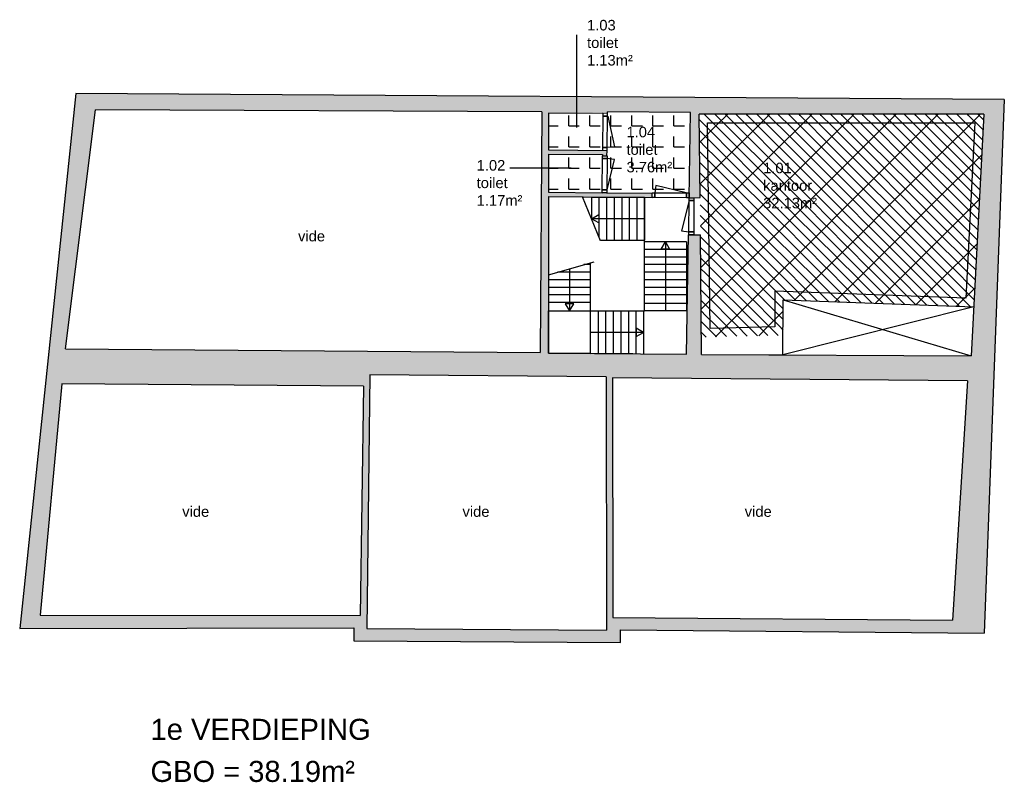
# Model space of a CAD drawing. Extents: x -9.8 to 13.6, y -6.8 to 11.3.
import ezdxf
from ezdxf.enums import TextEntityAlignment as Align

# ---------------------------------------------------------------- set-up
doc = ezdxf.new("R2010")
doc.units = 0
doc.linetypes.add('STRICHPUNKT', pattern=[25.4, 12.7, -6.35, 0, -6.35])
doc.linetypes.add('VERDECKT', pattern=[9.525, 6.35, -3.175])
for name, color, linetype in [('XR$1$STANDARD', 7, 'CONTINUOUS'), ('XR$2$STANDARD', 7, 'CONTINUOUS'), ('XR$3$STANDARD', 7, 'CONTINUOUS'), ('XR$4$STANDARD', 7, 'CONTINUOUS')]:
    doc.layers.add(name, color=color, linetype=linetype)
doc.styles.add('ARIAL', font='ARIAL.TTF')

# ---------------------------------------------------------------- blocks, each defined once
blk = doc.blocks.new('PATROON_0')
at = {"layer": 'XR$3$STANDARD', "color": 7, "linetype": 'ByBlock'}
for p, q in [((6.797, 8.797), (7, 9)), ((7, 9), (7.028, 9.028)), ((7, 8), (8, 9)), ((8, 9), (8.028, 9.028)), ((8, 8), (9, 9)), ((9, 9), (9.028, 9.028)), ((9, 8), (10, 9)), ((10, 9), (10.028, 9.028)), ((10, 8), (11, 9)), ((11, 9), (11.028, 9.028)), ((11, 8), (12, 9)), ((12, 9), (12.028, 9.028)), ((12, 8), (13, 9)), ((13, 9), (13.028, 9.028)), ((6.355, 8.355), (6.797, 8.797)), ((6.367, 7.367), (7, 8)), ((7, 7), (8, 8)), ((8, 7), (9, 8)), ((9, 7), (10, 8)), ((10, 7), (11, 8)), ((11, 7), (12, 8)), ((12, 7), (13, 8)), ((13, 8), (13.063, 8.063)), ((6.379, 6.379), (7, 7)), ((7, 6), (8, 7)), ((8, 6), (9, 7)), ((9, 6), (10, 7)), ((10, 6), (11, 7)), ((11, 6), (12, 7)), ((12, 6), (13, 7)), ((13, 7), (13.008, 7.008)), ((6.39, 5.39), (7, 6)), ((7, 5), (8, 6)), ((8, 5), (9, 6)), ((9, 5), (10, 6)), ((10, 5), (11, 6)), ((11, 5), (12, 6)), ((12, 5), (12.953, 5.953)), ((6.402, 4.402), (7, 5)), ((7, 4), (8, 5)), ((8.607, 4.607), (9, 5)), ((9.572, 4.572), (10, 5)), ((10.537, 4.537), (11, 5)), ((11.501, 4.501), (12, 5)), ((12.466, 4.466), (12.899, 4.899)), ((8, 4), (8.348, 4.348)), ((6.74, 3.74), (7, 4)), ((7.765, 3.765), (8, 4))]:
    blk.add_line(p, q, dxfattribs=at)
blk = doc.blocks.new('PATROON_1')
at = {"layer": 'XR$4$STANDARD', "color": 7, "linetype": 'VERDECKT'}
for p, q in [((6.5, 8.75), (6.348, 8.902)), ((6.75, 9), (6.722, 9.028)), ((7, 8.75), (6.75, 9)), ((7.25, 9), (7.222, 9.028)), ((7.5, 8.75), (7.25, 9)), ((7.75, 9), (7.722, 9.028)), ((8, 8.75), (7.75, 9)), ((8.25, 9), (8.222, 9.028)), ((8.5, 8.75), (8.25, 9)), ((8.75, 9), (8.722, 9.028)), ((9, 8.75), (8.75, 9)), ((9.25, 9), (9.222, 9.028)), ((9.5, 8.75), (9.25, 9)), ((9.75, 9), (9.722, 9.028)), ((10, 8.75), (9.75, 9)), ((10.25, 9), (10.222, 9.028)), ((10.5, 8.75), (10.25, 9)), ((10.75, 9), (10.722, 9.028)), ((11, 8.75), (10.75, 9)), ((11.25, 9), (11.222, 9.028)), ((11.5, 8.75), (11.25, 9)), ((11.75, 9), (11.722, 9.028)), ((12, 8.75), (11.75, 9)), ((12.25, 9), (12.222, 9.028)), ((12.5, 8.75), (12.25, 9)), ((12.75, 9), (12.722, 9.028)), ((13, 8.75), (12.75, 9)), ((6.75, 8.5), (6.5, 8.75)), ((7.25, 8.5), (7, 8.75)), ((7.75, 8.5), (7.5, 8.75)), ((8.25, 8.5), (8, 8.75)), ((8.75, 8.5), (8.5, 8.75)), ((9.25, 8.5), (9, 8.75)), ((9.75, 8.5), (9.5, 8.75)), ((10.25, 8.5), (10, 8.75)), ((10.75, 8.5), (10.5, 8.75)), ((11.25, 8.5), (11, 8.75)), ((11.75, 8.5), (11.5, 8.75)), ((12.25, 8.5), (12, 8.75)), ((12.75, 8.5), (12.5, 8.75)), ((13.094, 8.656), (13, 8.75)), ((7, 8.25), (6.75, 8.5)), ((7.5, 8.25), (7.25, 8.5)), ((8, 8.25), (7.75, 8.5)), ((8.5, 8.25), (8.25, 8.5)), ((9, 8.25), (8.75, 8.5)), ((9.5, 8.25), (9.25, 8.5)), ((10, 8.25), (9.75, 8.5)), ((10.5, 8.25), (10.25, 8.5)), ((11, 8.25), (10.75, 8.5)), ((11.5, 8.25), (11.25, 8.5)), ((12, 8.25), (11.75, 8.5)), ((12.5, 8.25), (12.25, 8.5)), ((13, 8.25), (12.75, 8.5)), ((6.5, 8.25), (6.355, 8.395)), ((6.75, 8), (6.5, 8.25)), ((7.25, 8), (7, 8.25)), ((7.75, 8), (7.5, 8.25)), ((8.25, 8), (8, 8.25)), ((8.75, 8), (8.5, 8.25)), ((9.25, 8), (9, 8.25)), ((9.75, 8), (9.5, 8.25)), ((10.25, 8), (10, 8.25)), ((10.75, 8), (10.5, 8.25)), ((11.25, 8), (11, 8.25)), ((11.75, 8), (11.5, 8.25)), ((12.25, 8), (12, 8.25)), ((12.75, 8), (12.5, 8.25)), ((13.069, 8.181), (13, 8.25)), ((7, 7.75), (6.75, 8)), ((7.5, 7.75), (7.25, 8)), ((8, 7.75), (7.75, 8)), ((8.5, 7.75), (8.25, 8)), ((9, 7.75), (8.75, 8)), ((9.5, 7.75), (9.25, 8)), ((10, 7.75), (9.75, 8)), ((10.5, 7.75), (10.25, 8)), ((11, 7.75), (10.75, 8)), ((11.5, 7.75), (11.25, 8)), ((12, 7.75), (11.75, 8)), ((12.5, 7.75), (12.25, 8)), ((13, 7.75), (12.75, 8)), ((6.5, 7.75), (6.361, 7.889)), ((6.75, 7.5), (6.5, 7.75)), ((7.25, 7.5), (7, 7.75)), ((7.75, 7.5), (7.5, 7.75)), ((8.25, 7.5), (8, 7.75)), ((8.75, 7.5), (8.5, 7.75)), ((9.25, 7.5), (9, 7.75)), ((9.75, 7.5), (9.5, 7.75)), ((10.25, 7.5), (10, 7.75)), ((10.75, 7.5), (10.5, 7.75)), ((11.25, 7.5), (11, 7.75)), ((11.75, 7.5), (11.5, 7.75)), ((12.25, 7.5), (12, 7.75)), ((12.75, 7.5), (12.5, 7.75)), ((13.044, 7.706), (13, 7.75)), ((7, 7.25), (6.75, 7.5)), ((7.5, 7.25), (7.25, 7.5)), ((8, 7.25), (7.75, 7.5)), ((8.5, 7.25), (8.25, 7.5)), ((9, 7.25), (8.75, 7.5)), ((9.5, 7.25), (9.25, 7.5)), ((10, 7.25), (9.75, 7.5)), ((10.5, 7.25), (10.25, 7.5)), ((11, 7.25), (10.75, 7.5)), ((11.5, 7.25), (11.25, 7.5)), ((12, 7.25), (11.75, 7.5)), ((12.5, 7.25), (12.25, 7.5)), ((13, 7.25), (12.75, 7.5)), ((6.5, 7.25), (6.367, 7.383)), ((6.75, 7), (6.5, 7.25)), ((7.25, 7), (7, 7.25)), ((7.75, 7), (7.5, 7.25)), ((8.25, 7), (8, 7.25)), ((8.75, 7), (8.5, 7.25)), ((9.25, 7), (9, 7.25)), ((9.75, 7), (9.5, 7.25)), ((10.25, 7), (10, 7.25)), ((10.75, 7), (10.5, 7.25)), ((11.25, 7), (11, 7.25)), ((11.75, 7), (11.5, 7.25)), ((12.25, 7), (12, 7.25)), ((12.75, 7), (12.5, 7.25)), ((13.02, 7.23), (13, 7.25)), ((6.5, 6.75), (6.373, 6.877)), ((7, 6.75), (6.75, 7)), ((7.5, 6.75), (7.25, 7)), ((8, 6.75), (7.75, 7)), ((8.5, 6.75), (8.25, 7)), ((9, 6.75), (8.75, 7)), ((9.5, 6.75), (9.25, 7)), ((10, 6.75), (9.75, 7)), ((10.5, 6.75), (10.25, 7)), ((11, 6.75), (10.75, 7)), ((11.5, 6.75), (11.25, 7)), ((12, 6.75), (11.75, 7)), ((12.5, 6.75), (12.25, 7)), ((12.995, 6.755), (12.75, 7)), ((6.75, 6.5), (6.5, 6.75)), ((7.25, 6.5), (7, 6.75)), ((7.75, 6.5), (7.5, 6.75)), ((8.25, 6.5), (8, 6.75)), ((8.75, 6.5), (8.5, 6.75)), ((9.25, 6.5), (9, 6.75)), ((9.75, 6.5), (9.5, 6.75)), ((10.25, 6.5), (10, 6.75)), ((10.75, 6.5), (10.5, 6.75)), ((11.25, 6.5), (11, 6.75)), ((11.75, 6.5), (11.5, 6.75)), ((12.25, 6.5), (12, 6.75)), ((12.75, 6.5), (12.5, 6.75)), ((6.5, 6.25), (6.379, 6.371)), ((7, 6.25), (6.75, 6.5)), ((7.5, 6.25), (7.25, 6.5)), ((8, 6.25), (7.75, 6.5)), ((8.5, 6.25), (8.25, 6.5)), ((9, 6.25), (8.75, 6.5)), ((9.5, 6.25), (9.25, 6.5)), ((10, 6.25), (9.75, 6.5)), ((10.5, 6.25), (10.25, 6.5)), ((11, 6.25), (10.75, 6.5)), ((11.5, 6.25), (11.25, 6.5)), ((12, 6.25), (11.75, 6.5)), ((12.5, 6.25), (12.25, 6.5)), ((12.97, 6.28), (12.75, 6.5)), ((6.75, 6), (6.5, 6.25)), ((7.25, 6), (7, 6.25)), ((7.75, 6), (7.5, 6.25)), ((8.25, 6), (8, 6.25)), ((8.75, 6), (8.5, 6.25)), ((9.25, 6), (9, 6.25)), ((9.75, 6), (9.5, 6.25)), ((10.25, 6), (10, 6.25)), ((10.75, 6), (10.5, 6.25)), ((11.25, 6), (11, 6.25)), ((11.75, 6), (11.5, 6.25)), ((12.25, 6), (12, 6.25)), ((12.75, 6), (12.5, 6.25)), ((6.5, 5.75), (6.385, 5.865)), ((7, 5.75), (6.75, 6)), ((7.5, 5.75), (7.25, 6)), ((8, 5.75), (7.75, 6)), ((8.5, 5.75), (8.25, 6)), ((9, 5.75), (8.75, 6)), ((9.5, 5.75), (9.25, 6)), ((10, 5.75), (9.75, 6)), ((10.5, 5.75), (10.25, 6)), ((11, 5.75), (10.75, 6)), ((11.5, 5.75), (11.25, 6)), ((12, 5.75), (11.75, 6)), ((12.5, 5.75), (12.25, 6)), ((12.946, 5.804), (12.75, 6)), ((6.75, 5.5), (6.5, 5.75)), ((7.25, 5.5), (7, 5.75)), ((7.75, 5.5), (7.5, 5.75)), ((8.25, 5.5), (8, 5.75)), ((8.75, 5.5), (8.5, 5.75)), ((9.25, 5.5), (9, 5.75)), ((9.75, 5.5), (9.5, 5.75)), ((10.25, 5.5), (10, 5.75)), ((10.75, 5.5), (10.5, 5.75)), ((11.25, 5.5), (11, 5.75)), ((11.75, 5.5), (11.5, 5.75)), ((12.25, 5.5), (12, 5.75)), ((12.75, 5.5), (12.5, 5.75)), ((7, 5.25), (6.75, 5.5)), ((7.5, 5.25), (7.25, 5.5)), ((8, 5.25), (7.75, 5.5)), ((8.5, 5.25), (8.25, 5.5)), ((9, 5.25), (8.75, 5.5)), ((9.5, 5.25), (9.25, 5.5)), ((10, 5.25), (9.75, 5.5)), ((10.5, 5.25), (10.25, 5.5)), ((11, 5.25), (10.75, 5.5)), ((11.5, 5.25), (11.25, 5.5)), ((12, 5.25), (11.75, 5.5)), ((12.5, 5.25), (12.25, 5.5)), ((12.921, 5.329), (12.75, 5.5)), ((6.5, 5.25), (6.391, 5.359)), ((6.75, 5), (6.5, 5.25)), ((7.25, 5), (7, 5.25)), ((7.75, 5), (7.5, 5.25)), ((8.25, 5), (8, 5.25)), ((8.75, 5), (8.5, 5.25)), ((9.25, 5), (9, 5.25)), ((9.75, 5), (9.5, 5.25)), ((10.25, 5), (10, 5.25)), ((10.75, 5), (10.5, 5.25)), ((11.25, 5), (11, 5.25)), ((11.75, 5), (11.5, 5.25)), ((12.25, 5), (12, 5.25)), ((12.75, 5), (12.5, 5.25)), ((7, 4.75), (6.75, 5)), ((7.5, 4.75), (7.25, 5)), ((8, 4.75), (7.75, 5)), ((8.5, 4.75), (8.25, 5)), ((9, 4.75), (8.75, 5)), ((9.5, 4.75), (9.25, 5)), ((10, 4.75), (9.75, 5)), ((10.5, 4.75), (10.25, 5)), ((11, 4.75), (10.75, 5)), ((11.5, 4.75), (11.25, 5)), ((12, 4.75), (11.75, 5)), ((12.5, 4.75), (12.25, 5)), ((12.896, 4.854), (12.75, 5)), ((6.5, 4.75), (6.397, 4.853)), ((6.75, 4.5), (6.5, 4.75)), ((7.25, 4.5), (7, 4.75)), ((7.75, 4.5), (7.5, 4.75)), ((8.25, 4.5), (8, 4.75)), ((8.644, 4.606), (8.5, 4.75)), ((9.163, 4.587), (9, 4.75)), ((9.682, 4.568), (9.5, 4.75)), ((10.201, 4.549), (10, 4.75)), ((10.72, 4.53), (10.5, 4.75)), ((11.239, 4.511), (11, 4.75)), ((11.75, 4.5), (11.5, 4.75)), ((12.25, 4.5), (12, 4.75)), ((12.75, 4.5), (12.5, 4.75)), ((7, 4.25), (6.75, 4.5)), ((7.5, 4.25), (7.25, 4.5)), ((8, 4.25), (7.75, 4.5)), ((8.348, 4.402), (8.25, 4.5)), ((11.758, 4.492), (11.75, 4.5)), ((12.277, 4.473), (12.25, 4.5)), ((12.796, 4.454), (12.75, 4.5)), ((6.5, 4.25), (6.403, 4.347)), ((6.75, 4), (6.5, 4.25)), ((7.25, 4), (7, 4.25)), ((7.75, 4), (7.5, 4.25)), ((8.25, 4), (8, 4.25)), ((7, 3.75), (6.75, 4)), ((7.491, 3.759), (7.25, 4)), ((7.98, 3.77), (7.75, 4)), ((8.349, 3.901), (8.25, 4)), ((6.5, 3.75), (6.409, 3.841)), ((6.515, 3.735), (6.5, 3.75)), ((7.003, 3.747), (7, 3.75))]:
    blk.add_line(p, q, dxfattribs=at)
at = {"layer": 'XR$4$STANDARD', "color": 7, "linetype": 'ByBlock'}
for p, q in [((6.5, 9), (6.472, 9.028)), ((7, 8.5), (6.5, 9)), ((7, 9), (6.972, 9.028)), ((7.5, 8.5), (7, 9)), ((7.5, 9), (7.472, 9.028)), ((8, 8.5), (7.5, 9)), ((8, 9), (7.972, 9.028)), ((8.5, 8.5), (8, 9)), ((8.5, 9), (8.472, 9.028)), ((9, 8.5), (8.5, 9)), ((9, 9), (8.972, 9.028)), ((9.5, 8.5), (9, 9)), ((9.5, 9), (9.472, 9.028)), ((10, 8.5), (9.5, 9)), ((10, 9), (9.972, 9.028)), ((10.5, 8.5), (10, 9)), ((10.5, 9), (10.472, 9.028)), ((11, 8.5), (10.5, 9)), ((11, 9), (10.972, 9.028)), ((11.5, 8.5), (11, 9)), ((11.5, 9), (11.472, 9.028)), ((12, 8.5), (11.5, 9)), ((12, 9), (11.972, 9.028)), ((12.5, 8.5), (12, 9)), ((12.5, 9), (12.472, 9.028)), ((13, 8.5), (12.5, 9)), ((13, 9), (12.972, 9.028)), ((13.106, 8.894), (13, 9)), ((6.5, 8.5), (6.351, 8.649)), ((7, 8), (6.5, 8.5)), ((7.5, 8), (7, 8.5)), ((8, 8), (7.5, 8.5)), ((8.5, 8), (8, 8.5)), ((9, 8), (8.5, 8.5)), ((9.5, 8), (9, 8.5)), ((10, 8), (9.5, 8.5)), ((10.5, 8), (10, 8.5)), ((11, 8), (10.5, 8.5)), ((11.5, 8), (11, 8.5)), ((12, 8), (11.5, 8.5)), ((12.5, 8), (12, 8.5)), ((13, 8), (12.5, 8.5)), ((13.081, 8.419), (13, 8.5)), ((6.5, 8), (6.358, 8.142)), ((7, 7.5), (6.5, 8)), ((7.5, 7.5), (7, 8)), ((8, 7.5), (7.5, 8)), ((8.5, 7.5), (8, 8)), ((9, 7.5), (8.5, 8)), ((9.5, 7.5), (9, 8)), ((10, 7.5), (9.5, 8)), ((10.5, 7.5), (10, 8)), ((11, 7.5), (10.5, 8)), ((11.5, 7.5), (11, 8)), ((12, 7.5), (11.5, 8)), ((12.5, 7.5), (12, 8)), ((13, 7.5), (12.5, 8)), ((13.057, 7.943), (13, 8)), ((6.5, 7.5), (6.364, 7.636)), ((7, 7), (6.5, 7.5)), ((7.5, 7), (7, 7.5)), ((8, 7), (7.5, 7.5)), ((8.5, 7), (8, 7.5)), ((9, 7), (8.5, 7.5)), ((9.5, 7), (9, 7.5)), ((10, 7), (9.5, 7.5)), ((10.5, 7), (10, 7.5)), ((11, 7), (10.5, 7.5)), ((11.5, 7), (11, 7.5)), ((12, 7), (11.5, 7.5)), ((12.5, 7), (12, 7.5)), ((13, 7), (12.5, 7.5)), ((13.032, 7.468), (13, 7.5)), ((6.5, 7), (6.37, 7.13)), ((7, 6.5), (6.5, 7)), ((7.5, 6.5), (7, 7)), ((8, 6.5), (7.5, 7)), ((8.5, 6.5), (8, 7)), ((9, 6.5), (8.5, 7)), ((9.5, 6.5), (9, 7)), ((10, 6.5), (9.5, 7)), ((10.5, 6.5), (10, 7)), ((11, 6.5), (10.5, 7)), ((11.5, 6.5), (11, 7)), ((12, 6.5), (11.5, 7)), ((12.5, 6.5), (12, 7)), ((12.983, 6.517), (12.5, 7)), ((13.007, 6.993), (13, 7)), ((6.5, 6.5), (6.376, 6.624)), ((7, 6), (6.5, 6.5)), ((7.5, 6), (7, 6.5)), ((8, 6), (7.5, 6.5)), ((8.5, 6), (8, 6.5)), ((9, 6), (8.5, 6.5)), ((9.5, 6), (9, 6.5)), ((10, 6), (9.5, 6.5)), ((10.5, 6), (10, 6.5)), ((11, 6), (10.5, 6.5)), ((11.5, 6), (11, 6.5)), ((12, 6), (11.5, 6.5)), ((12.5, 6), (12, 6.5)), ((12.958, 6.042), (12.5, 6.5)), ((6.5, 6), (6.382, 6.118)), ((7, 5.5), (6.5, 6)), ((7.5, 5.5), (7, 6)), ((8, 5.5), (7.5, 6)), ((8.5, 5.5), (8, 6)), ((9, 5.5), (8.5, 6)), ((9.5, 5.5), (9, 6)), ((10, 5.5), (9.5, 6)), ((10.5, 5.5), (10, 6)), ((11, 5.5), (10.5, 6)), ((11.5, 5.5), (11, 6)), ((12, 5.5), (11.5, 6)), ((12.5, 5.5), (12, 6)), ((12.933, 5.567), (12.5, 6)), ((6.5, 5.5), (6.388, 5.612)), ((7, 5), (6.5, 5.5)), ((7.5, 5), (7, 5.5)), ((8, 5), (7.5, 5.5)), ((8.5, 5), (8, 5.5)), ((9, 5), (8.5, 5.5)), ((9.5, 5), (9, 5.5)), ((10, 5), (9.5, 5.5)), ((10.5, 5), (10, 5.5)), ((11, 5), (10.5, 5.5)), ((11.5, 5), (11, 5.5)), ((12, 5), (11.5, 5.5)), ((12.5, 5), (12, 5.5)), ((12.909, 5.091), (12.5, 5.5)), ((6.5, 5), (6.394, 5.106)), ((7, 4.5), (6.5, 5)), ((7.5, 4.5), (7, 5)), ((8, 4.5), (7.5, 5)), ((8.385, 4.615), (8, 5)), ((8.903, 4.597), (8.5, 5)), ((9.422, 4.578), (9, 5)), ((9.941, 4.559), (9.5, 5)), ((10.46, 4.54), (10, 5)), ((10.979, 4.521), (10.5, 5)), ((11.498, 4.502), (11, 5)), ((12, 4.5), (11.5, 5)), ((12.5, 4.5), (12, 5)), ((12.884, 4.616), (12.5, 5)), ((6.5, 4.5), (6.4, 4.6)), ((7, 4), (6.5, 4.5)), ((7.5, 4), (7, 4.5)), ((8, 4), (7.5, 4.5)), ((8.348, 4.152), (8, 4.5)), ((12.017, 4.483), (12, 4.5)), ((12.536, 4.464), (12.5, 4.5)), ((6.5, 4), (6.406, 4.094)), ((6.759, 3.741), (6.5, 4)), ((7.247, 3.753), (7, 4)), ((7.736, 3.764), (7.5, 4)), ((8.224, 3.776), (8, 4))]:
    blk.add_line(p, q, dxfattribs=at)

msp = doc.modelspace()

# ---------------------------------------------------------------- hatches: boundary and pattern name
at = {"layer": 'XR$2$STANDARD', "linetype": 'ByBlock'}
h = msp.add_hatch(color=250, dxfattribs=at)
h.dxf.hatch_style = 2
h.paths.add_polyline_path([(-1.852, -3.484), (4.477, -3.524), (4.479, -3.223), (13.125, -3.298), (13.6, 9.379), (-8.457, 9.525), (-9.795, -3.189), (-1.853, -3.176)])
h.paths.add_polyline_path([(4.298, -2.925), (4.289, 2.767), (12.729, 2.695), (12.367, -2.992)])
h.paths.add_polyline_path([(-1.475, 2.836), (4.139, 2.792), (4.15, -3.225), (-1.547, -3.187)])
h.paths.add_polyline_path([(-1.707, -2.878), (-9.307, -2.876), (-8.791, 2.623), (-1.627, 2.567)])
h.paths.add_polyline_path([(5.773, 7.161), (6.113, 7.158), (6.112, 7.055), (6.371, 7.054), (6.347, 9.028), (13.113, 9.028), (12.814, 3.289), (6.407, 3.322), (6.381, 6.162), (6.106, 6.165), (6.047, 3.326), (2.77, 3.355), (2.768, 7.075), (5.231, 7.06), (5.232, 7.163), (2.77, 7.175), (2.77, 9.057), (4.175, 9.085), (6.147, 9.072), (6.112, 7.159)])
h.paths.add_polyline_path([(2.568, 3.369), (-8.705, 3.457), (-7.991, 9.136), (2.613, 9.088)])
h = msp.add_hatch(color=250, dxfattribs=at)
h.dxf.hatch_style = 2
h.paths.add_polyline_path([(2.77, 8.184), (2.77, 8.084), (4.052, 8.073), (4.051, 8.043), (4.165, 8.043), (4.166, 8.17)])
at = {"layer": 'XR$3$STANDARD', "linetype": 'ByBlock'}
h = msp.add_hatch(dxfattribs=at)
h.set_pattern_fill('PATROON_NA', scale=0.25, style=0, pattern_type=2)
h.set_pattern_definition([(0, (0.25, 0.25), (0.5, 0.5), [0.25, -0.25]), (90, (0.25, 0.25), (0.5, 0.5), [0.25, -0.25])])
h.paths.add_polyline_path([(2.77, 9.057), (2.77, 7.175), (6.112, 7.159), (6.147, 9.072)], flags=0)

# ---------------------------------------------------------------- linework, layer by layer
at = {"layer": 'XR$1$STANDARD', "color": 240, "linetype": 'ByBlock'}
for p, q in [((3.436, 10.916), (3.436, 8.71)), ((4.179, 8.982), (4.339, 8.254)), ((4.339, 8.254), (4.161, 8.236)), ((4.336, 7.957), (4.159, 7.977)), ((4.165, 7.231), (4.336, 7.957)), ((1.854, 7.752), (3.311, 7.752)), ((5.318, 7.336), (5.298, 7.159)), ((6.044, 7.165), (5.318, 7.336)), ((5.049, 7.054), (3.789, 7.054)), ((3.789, 7.054), (3.789, 6.546)), ((3.969, 7.054), (3.969, 6.117)), ((4.149, 7.054), (4.149, 6.037)), ((4.329, 7.054), (4.329, 6.037)), ((4.509, 7.054), (4.509, 6.037)), ((4.689, 7.054), (4.689, 6.037)), ((4.869, 7.054), (4.869, 6.037)), ((5.049, 7.054), (5.049, 6.037)), ((5.049, 6.037), (5.049, 7.054)), ((6.112, 6.978), (5.929, 6.255)), ((3.789, 6.546), (3.962, 6.646)), ((3.962, 6.646), (3.962, 6.446)), ((2.77, 6.355), (2.77, 3.355)), ((5.049, 6.546), (3.789, 6.546)), ((3.962, 6.446), (3.789, 6.546)), ((5.049, 4.355), (5.049, 6.175)), ((5.929, 6.255), (6.106, 6.232)), ((4.002, 6.037), (5.049, 6.037)), ((6.047, 5.995), (5.049, 5.995)), ((5.448, 5.822), (5.548, 5.995)), ((5.548, 5.995), (5.548, 4.355)), ((5.548, 5.995), (5.648, 5.822)), ((6.047, 5.995), (6.047, 4.355)), ((6.047, 5.815), (5.049, 5.815)), ((6.047, 5.635), (5.049, 5.635)), ((5.648, 5.822), (5.448, 5.822)), ((3.768, 5.455), (3.612, 5.455)), ((3.768, 3.346), (3.768, 5.499)), ((6.047, 5.455), (5.049, 5.455)), ((3.768, 5.275), (2.98, 5.275)), ((3.269, 5.357), (3.269, 4.355)), ((6.047, 5.275), (5.049, 5.275)), ((3.768, 5.095), (2.77, 5.095)), ((3.768, 4.915), (2.77, 4.915)), ((6.047, 5.095), (5.049, 5.095)), ((6.047, 4.915), (5.049, 4.915)), ((3.768, 4.735), (2.77, 4.735)), ((6.047, 4.735), (5.049, 4.735)), ((3.768, 4.555), (2.77, 4.555)), ((3.369, 4.528), (3.169, 4.528)), ((3.169, 4.528), (3.269, 4.355)), ((3.269, 4.355), (3.369, 4.528)), ((6.047, 4.535), (5.049, 4.535)), ((2.768, 3.355), (2.77, 4.355)), ((2.77, 4.355), (5.049, 4.355)), ((3.948, 4.355), (3.948, 3.337)), ((4.128, 4.355), (4.128, 3.337)), ((4.308, 4.355), (4.308, 3.337)), ((4.488, 4.355), (4.488, 3.337)), ((4.668, 4.355), (4.668, 3.337)), ((4.848, 4.355), (4.848, 3.337)), ((5.028, 4.355), (5.028, 3.337)), ((6.047, 4.355), (5.049, 4.355)), ((5.028, 3.846), (3.768, 3.846)), ((5.028, 3.846), (4.855, 3.946)), ((4.855, 3.946), (4.855, 3.746)), ((4.855, 3.746), (5.028, 3.846)), ((4.77, 3.337), (2.768, 3.355)), ((2.768, 3.355), (3.768, 3.346)), ((6.407, 3.322), (12.814, 3.289))]:
    msp.add_line(p, q, dxfattribs=at)
at = {"layer": 'XR$1$STANDARD', "color": 100, "linetype": 'ByBlock'}
for p, q in [((-8.457, 9.525), (-9.795, -3.189)), ((13.6, 9.379), (-8.457, 9.525)), ((13.6, 9.379), (13.125, -3.298)), ((-8.705, 3.457), (-7.991, 9.136)), ((2.613, 9.088), (-7.991, 9.136)), ((2.613, 9.088), (2.568, 3.369)), ((2.77, 9.057), (2.77, 8.184)), ((4.174, 9.047), (2.77, 9.057)), ((4.174, 9.047), (4.175, 9.085)), ((6.147, 9.072), (4.175, 9.085)), ((6.112, 7.045), (6.147, 9.072)), ((13.113, 9.028), (6.347, 9.028)), ((6.371, 7.054), (6.347, 9.028)), ((13.113, 9.028), (12.814, 3.289)), ((2.77, 8.184), (4.161, 8.171)), ((2.77, 8.084), (2.77, 7.175)), ((2.77, 8.084), (4.052, 8.073)), ((4.052, 8.073), (4.051, 8.043)), ((4.159, 8.043), (4.161, 8.171)), ((2.768, 7.175), (4.045, 7.163)), ((2.77, 7.075), (2.768, 3.355)), ((2.768, 7.075), (5.232, 7.053)), ((4.145, 7.163), (5.232, 7.153)), ((6.112, 7.145), (6.113, 7.145)), ((6.112, 7.045), (6.371, 7.054)), ((6.047, 3.326), (6.097, 6.165)), ((6.097, 6.165), (6.381, 6.162)), ((6.407, 3.322), (6.381, 6.162)), ((-8.705, 3.457), (2.568, 3.369)), ((2.768, 3.355), (6.047, 3.326)), ((6.407, 3.322), (8.338, 3.312)), ((-1.475, 2.836), (-1.547, -3.187)), ((4.139, 2.792), (-1.475, 2.836)), ((-8.791, 2.623), (-9.307, -2.876)), ((-1.627, 2.567), (-8.791, 2.623)), ((4.139, 2.792), (4.15, -3.226)), ((12.729, 2.695), (4.289, 2.767)), ((4.289, 2.767), (4.298, -2.925)), ((12.729, 2.695), (12.367, -2.992)), ((-1.627, 2.567), (-1.707, -2.878)), ((-9.307, -2.876), (-1.707, -2.878)), ((4.298, -2.925), (12.367, -2.992)), ((-9.795, -3.189), (-1.853, -3.176)), ((-1.853, -3.176), (-1.852, -3.484)), ((-1.547, -3.187), (4.15, -3.225)), ((4.477, -3.524), (4.479, -3.223)), ((4.479, -3.223), (13.125, -3.298)), ((-1.852, -3.484), (4.477, -3.524))]:
    msp.add_line(p, q, dxfattribs=at)
at = {"layer": 'XR$1$STANDARD', "color": 240, "linetype": 'VERDECKT'}
for p, q in [((4.008, 6.021), (3.579, 7.069)), ((2.769, 5.215), (3.858, 5.525))]:
    msp.add_line(p, q, dxfattribs=at)
at = {"layer": 'XR$1$STANDARD', "color": 7, "linetype": 'ByBlock'}
for p, q in [((8.338, 3.312), (8.347, 4.617)), ((12.875, 4.451), (8.338, 3.312)), ((8.347, 4.617), (12.875, 4.451)), ((8.347, 4.617), (12.814, 3.289))]:
    msp.add_line(p, q, dxfattribs=at)
at = {"layer": 'XR$1$STANDARD', "color": 240, "linetype": 'ByBlock'}
for points in [[(4.059, 8.985), (4.053, 8.239), (4.167, 8.237), (4.173, 8.983), (4.059, 8.985)], [(4.061, 9.052), (4.059, 8.985), (4.173, 8.983), (4.174, 9.05), (4.061, 9.052)], [(4.053, 8.239), (4.052, 8.172), (4.166, 8.17), (4.167, 8.237), (4.053, 8.239)], [(4.045, 7.23), (4.051, 7.976), (4.165, 7.976), (4.159, 7.23), (4.045, 7.23)], [(4.051, 7.976), (4.051, 8.043), (4.165, 8.043), (4.165, 7.976), (4.051, 7.976)], [(4.045, 7.163), (4.045, 7.23), (4.159, 7.23), (4.159, 7.163), (4.045, 7.163)], [(5.299, 7.051), (5.232, 7.051), (5.232, 7.165), (5.299, 7.165), (5.299, 7.051)], [(6.045, 7.045), (5.299, 7.051), (5.299, 7.165), (6.045, 7.159), (6.045, 7.045)], [(6.112, 7.045), (6.045, 7.045), (6.045, 7.159), (6.112, 7.159), (6.112, 7.045)], [(6.112, 6.978), (6.112, 7.045), (6.226, 7.045), (6.226, 6.978), (6.112, 6.978)], [(6.106, 6.232), (6.112, 6.978), (6.226, 6.978), (6.22, 6.232), (6.106, 6.232)], [(6.106, 6.165), (6.106, 6.232), (6.22, 6.232), (6.22, 6.165), (6.106, 6.165)], [(6.407, 3.322), (6.407, 3.322)]]:
    msp.add_lwpolyline(points, close=True, dxfattribs=at)
at = {"layer": 'XR$4$STANDARD', "color": 4, "linetype": 'STRICHPUNKT'}
msp.add_lwpolyline([(6.549, 8.828), (12.902, 8.828), (12.686, 4.658), (8.146, 4.824), (8.149, 3.974), (6.608, 3.937), (6.549, 8.828)], close=True, dxfattribs=at)

# ---------------------------------------------------------------- block references
at = {"layer": 'XR$3$STANDARD', "color": 7, "linetype": 'ByBlock'}
msp.add_blockref('PATROON_0', (0, 0), dxfattribs=at)
at = {"layer": 'XR$4$STANDARD', "color": 7, "linetype": 'ByBlock'}
msp.add_blockref('PATROON_1', (0, 0), dxfattribs=at)

# ---------------------------------------------------------------- texts
at = {"layer": 'XR$1$STANDARD', "color": 7, "linetype": 'ByBlock', "style": 'ARIAL'}
for p, p2 in [((-3.181, 6.008), (-2.54, 6.008)), ((-5.933, -0.536), (-5.291, -0.536)), ((0.726, -0.536), (1.368, -0.536)), ((7.432, -0.536), (8.074, -0.536))]:
    msp.add_text('vide', height=0.25, dxfattribs=at).set_placement(p, p2, align=Align.FIT)
at = {"layer": 'XR$1$STANDARD', "color": 2, "linetype": 'ByBlock', "style": 'ARIAL'}
for s, p, p2 in [('1e VERDIEPING', (-6.687, -5.834), (-1.454, -5.834)), ('GBO = 38.19m²', (-6.687, -6.834), (-1.829, -6.834))]:
    msp.add_text(s, height=0.5, dxfattribs=at).set_placement(p, p2, align=Align.FIT)
at = {"layer": 'XR$1$STANDARD', "color": 7, "linetype": 'ByBlock', "char_height": 0.25, "attachment_point": 1, "style": 'ARIAL'}
for s, insert, width in [('1.03\\Ptoilet\\P1.13m²', (3.686, 11.27), 1.175), ('1.04\\Ptoilet\\P3.76m²', (4.623, 8.731), 1.175), ('1.02\\Ptoilet\\P1.17m²', (1.063, 7.94), 1.175), ('1.01\\Pkantoor\\P32.13m²', (7.87, 7.877), 1.35)]:
    msp.add_mtext(s, dxfattribs=dict(at, insert=insert, width=width))

doc.saveas('drawing.dxf')
